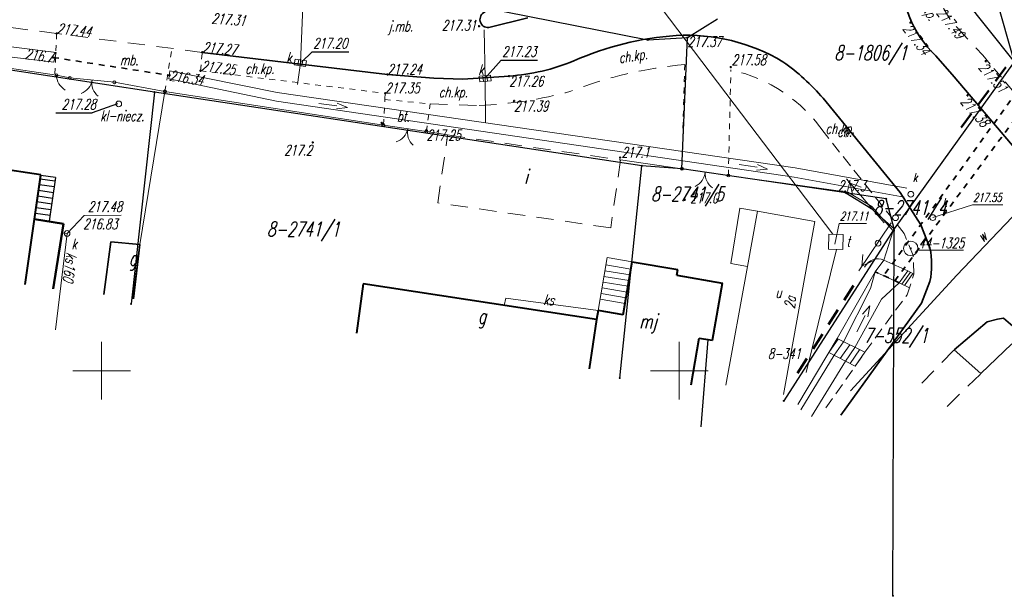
# Model space of a CAD drawing. Header units: millimetres. Extents: x 7501998 to 7504402, y 5666312 to 5667240.
# Tile 43 of 51: x 7503943 to 7504028, y 5666580 to 5666630. Entities that reach past the tile are written whole.
import ezdxf
from ezdxf.enums import TextEntityAlignment as Align

# ---------------------------------------------------------------- set-up
doc = ezdxf.new("R2010")
doc.units = ezdxf.units.MM
doc.header["$MEASUREMENT"] = 0
for name, pattern in [('1', [0]), ('3', [1, 0.5, -0.5]), ('4', [2.5, 1.5, -1]), ('BGS', [7.5, 7.5]), ('BUD', [0]), ('GAO', [2.5, 1.5, -1]), ('GSO', [2, 1, -1]), ('KOC', [1.5, 1, -0.5]), ('KOJ', [0]), ('KOR', [0]), ('SCH', [0])]:
    doc.linetypes.add(name, pattern=pattern)
doc.layers.get('0').update_dxf_attribs({"color": 250, "linetype": 'CONTINUOUS', "lineweight": 100})
for name, color, linetype, lineweight in [('Dzialki', 7, '1', 30), ('EADTD_T_0', 7, 'CONTINUOUS', 18), ('EBTPO_L_0', 134, '4', 18), ('EBTPO_L_2', 7, '1', 18), ('EBTPO_L_6', 7, '1', 18), ('EBUOA_T_0', 7, 'CONTINUOUS', 18), ('EBUOA_T_1', 7, 'CONTINUOUS', 25), ('EBUPP_L_0', 7, '1', 18), ('EBUPP_L_1', 7, '1', 40), ('EBUPP_L_3', 7, '1', 35), ('EBUTN_T_0', 11, 'CONTINUOUS', 18), ('EPGPO_L_0', 7, 'GSO', 50), ('EUZOU_T_3', 7, 'CONTINUOUS', 18), ('EUZPU_L_3', 7, 'KOR', 18), ('Numery_dzialek', 7, 'CONTINUOUS', 18), ('Podzial_sekcyjny_krzyze', 7, '1', 18), ('Punkty', 7, 'CONTINUOUS', 9), ('SDROK_T_0', 7, 'CONTINUOUS', 18), ('SDROK_T_1', 7, 'CONTINUOUS', 18), ('SDRPK_L_0', 7, '1', 35), ('SDRPK_L_1', 7, '4', 18), ('SDRPK_L_2', 7, '3', 18), ('SDRPK_L_3', 7, '1', 35), ('SDRPK_L_5', 7, '4', 18), ('SDRPT_L_0', 7, '3', 35), ('SZNPS_T_0', 7, 'CONTINUOUS', 18), ('SZNPS_T_3', 7, 'CONTINUOUS', 18), ('SZOPO_L_0', 7, 'BGS', 18), ('SZOPO_T_0', 7, 'CONTINUOUS', 18), ('SZWOW_T_2', 7, 'CONTINUOUS', 18), ('UEEPA_T_3', 7, 'CONTINUOUS', 18), ('UGGPOR_L_1', 40, '1', 30), ('UKKOA_T_0', 23, 'CONTINUOUS', 18), ('UKKOA_T_1', 23, 'CONTINUOUS', 18), ('UKKOA_T_2', 14, 'CONTINUOUS', 18), ('UKKOA_T_3', 14, 'CONTINUOUS', 18), ('UKKOC_T_0', 23, 'CONTINUOUS', 18), ('UKKOC_T_1', 23, 'CONTINUOUS', 25), ('UKKOC_T_2', 14, 'CONTINUOUS', 18), ('UKKOC_T_3', 14, 'CONTINUOUS', 25), ('UKKOO_T_2', 14, 'CONTINUOUS', 18), ('UKKPA_T_1', 23, 'CONTINUOUS', 18), ('UKKPA_T_2', 23, 'CONTINUOUS', 18), ('UKKPA_T_4', 14, 'CONTINUOUS', 18), ('UKKPA_T_7', 23, 'CONTINUOUS', 18), ('UKKPOD_L_3', 23, '1', 18), ('UKKPOD_L_4', 23, '1', 18), ('UKKPOR_L_0', 14, '1', 18), ('UKKPOR_L_1', 23, '1', 18), ('UTTOA_T_0', 11, 'CONTINUOUS', 18), ('UTTOC_T_0', 11, 'CONTINUOUS', 18), ('UTTPA_L_1', 1, '1', 18), ('UTTPO_L_1', 11, '1', 18), ('UWWOO_T_0', 5, 'CONTINUOUS', 18), ('UWWPO_L_1', 5, '1', 18), ('WUKOS_T_0', 7, 'CONTINUOUS', 35), ('WUKOS_T_1', 7, 'CONTINUOUS', 15)]:
    doc.layers.add(name, color=color, linetype=linetype, lineweight=lineweight)
doc.styles.get("Standard").update_dxf_attribs({"font": 'Simplex.SHX', "width": 0.75})

# ---------------------------------------------------------------- blocks, each defined once
blk = doc.blocks.new('GRO')
at = {"linetype": 'Continuous'}
blk.add_circle((0, 0), 0.045, dxfattribs=at)
blk = doc.blocks.new('KCI')
at = {"linetype": 'Continuous'}
for p, q in [((0, 0), (1.585, 0)), ((1.585, 0.25), (2.5, 0)), ((1.585, -0.25), (2.5, 0))]:
    blk.add_line(p, q, dxfattribs=at)
blk = doc.blocks.new('OSP')
at = {"linetype": 'Continuous'}
for radius in [0.625, 0.045]:
    blk.add_circle((0, 0), radius, dxfattribs=at)
blk = doc.blocks.new('ARM')
at = {"linetype": 'Continuous'}
blk.add_circle((0, 0), 0.125, dxfattribs=at)
blk = doc.blocks.new('BGB')
at = {"linetype": 'Continuous'}
for centre, start, end in [((-1.5, 0), 359.99955, 60), ((1.5, 0), 120, 180.00045)]:
    blk.add_arc(centre, 1.5, start, end, dxfattribs=at)
blk = doc.blocks.new('KTOK04L')
at = {"linetype": 'Continuous'}
blk.add_arc((-1.5, 0), 1.5, 359.99955, 60, dxfattribs=at)
blk = doc.blocks.new('SLS')
at = {"linetype": 'Continuous'}
blk.add_circle((0, 0), 0.25, dxfattribs=at)
blk = doc.blocks.new('PNN')
at = {"linetype": 'Continuous'}
for p, q in [((0.25, 0), (5.25, 0)), ((3.9, 0.5), (4.76605, 0)), ((4.76605, 0), (3.9, -0.5))]:
    blk.add_line(p, q, dxfattribs=at)
blk = doc.blocks.new('WLZ')
at = {"linetype": 'Continuous'}
blk.add_circle((0, 0), 0.25, dxfattribs=at)
blk = doc.blocks.new('KRA')
at = {"linetype": 'Continuous'}
for p, q in [((-0.5, -0.25), (-0.5, 0.25)), ((-0.5, 0.25), (0.5, 0.25)), ((-0.175, 0.25), (-0.175, -0.25)), ((0.175, 0.25), (0.175, -0.25)), ((0.5, 0.25), (0.5, -0.25)), ((0.5, -0.25), (-0.5, -0.25))]:
    blk.add_line(p, q, dxfattribs=at)
blk = doc.blocks.new('WSP')
at = {"linetype": 'Continuous'}
blk.add_circle((0, 0), 0.045, dxfattribs=at)

msp = doc.modelspace()

# ---------------------------------------------------------------- linework, layer by layer
at = {"layer": 'Dzialki'}
for p, q in [((7504025.14, 5666640.26), (7504029, 5666626.75)), ((7504018.79, 5666639.53), (7504029, 5666626.75)), ((7503953.47, 5666637.33), (7503997.27, 5666628.64)), ((7504000.7, 5666628.84), (7504003.31, 5666630.46)), ((7503997.27, 5666628.64), (7504000.7, 5666628.84)), ((7504000.23, 5666617.49), (7504000.7, 5666628.84)), ((7503954.57, 5666624.12), (7503929.07, 5666627.98)), ((7504029, 5666626.75), (7504018.59, 5666612.27)), ((7503954.57, 5666624.12), (7503952.55, 5666605.79)), ((7503996.76, 5666617.74), (7503954.57, 5666624.12)), ((7503994.85, 5666599.36), (7503996.76, 5666617.74)), ((7504000.23, 5666617.49), (7503996.76, 5666617.74)), ((7504014.42, 5666615.4), (7504000.23, 5666617.49)), ((7504017.92, 5666614.88), (7504014.42, 5666615.4)), ((7504014.42, 5666615.4), (7504016.58, 5666614.07)), ((7504018.59, 5666612.27), (7504017.92, 5666614.88)), ((7504016.58, 5666614.07), (7504018.59, 5666612.27)), ((7504018.59, 5666612.27), (7504009.04, 5666597.39)), ((7504018.5, 5666580.52), (7504018.6, 5666612.13)), ((7504018.6, 5666612.13), (7504018.59, 5666612.27))]:
    msp.add_line(p, q, dxfattribs=at)
at = {"layer": 'EBTPO_L_0', "linetype": '4'}
for p, q in [((7503979.101, 5666614.528), (7503979.95, 5666620.41)), ((7503979.101, 5666614.528), (7503979.95, 5666620.41)), ((7503979.95, 5666620.41), (7503994.92, 5666618.25)), ((7503979.95, 5666620.41), (7503994.92, 5666618.25)), ((7503994.92, 5666618.25), (7503994.071, 5666612.368)), ((7503994.92, 5666618.25), (7503994.071, 5666612.368)), ((7503994.071, 5666612.368), (7503979.101, 5666614.528)), ((7503994.071, 5666612.368), (7503979.101, 5666614.528))]:
    msp.add_line(p, q, dxfattribs=at)
at = {"layer": 'EBTPO_L_2', "linetype": 'SCH', "lineweight": 25}
for p, q in [((7503944.74, 5666616.914), (7503944.19, 5666613.123)), ((7503945.962, 5666616.403), (7503944.692, 5666616.587)), ((7503946.01, 5666616.73), (7503944.74, 5666616.914)), ((7503946.01, 5666616.73), (7503945.46, 5666612.939)), ((7503945.819, 5666615.413), (7503944.549, 5666615.597)), ((7503945.891, 5666615.908), (7503944.621, 5666616.092)), ((7503945.675, 5666614.423), (7503944.405, 5666614.608)), ((7503945.747, 5666614.918), (7503944.477, 5666615.103)), ((7503945.603, 5666613.929), (7503944.333, 5666614.113)), ((7503945.46, 5666612.939), (7503944.19, 5666613.123)), ((7503945.531, 5666613.434), (7503944.261, 5666613.618))]:
    msp.add_line(p, q, dxfattribs=at)
at = {"layer": 'EBTPO_L_2', "linetype": '1'}
for p, q in [((7504017.72, 5666609.58), (7504019.79, 5666608.64)), ((7504019.04, 5666607.62), (7504019.79, 5666608.64)), ((7504019.79, 5666608.64), (7504020.31, 5666608.36)), ((7504016.97, 5666608.56), (7504019.04, 5666607.62)), ((7504020.011, 5666608.521), (7504019.273, 5666607.503)), ((7504020.213, 5666608.412), (7504019.507, 5666607.385)), ((7504019.04, 5666607.62), (7504019.918, 5666607.179))]:
    msp.add_line(p, q, dxfattribs=at)
at = {"layer": 'EBTPO_L_6', "linetype": '1'}
for p, q in [((7503992.98, 5666605.21), (7503993.76, 5666609.79)), ((7503995.93, 5666609.42), (7503993.76, 5666609.79)), ((7503995.738, 5666608.292), (7503993.568, 5666608.661)), ((7503995.822, 5666608.784), (7503993.652, 5666609.154)), ((7503995.654, 5666607.8), (7503993.484, 5666608.169)), ((7503995.486, 5666606.815), (7503993.316, 5666607.185)), ((7503995.57, 5666607.307), (7503993.4, 5666607.677)), ((7503995.319, 5666605.831), (7503993.149, 5666606.2)), ((7503995.403, 5666606.323), (7503993.232, 5666606.692)), ((7504013.759, 5666602.736), (7504012.959, 5666601.586)), ((7504013.67, 5666602.78), (7504016.07, 5666601.6)), ((7504014.232, 5666602.504), (7504013.424, 5666601.341)), ((7504014.76, 5666602.244), (7504013.943, 5666601.068)), ((7504015.211, 5666602.023), (7504014.386, 5666600.835)), ((7504015.615, 5666601.824), (7504014.783, 5666600.625)), ((7504015.23, 5666600.39), (7504012.959, 5666601.586)), ((7504016.07, 5666601.6), (7504015.23, 5666600.39))]:
    msp.add_line(p, q, dxfattribs=at)
at = {"layer": 'EBUPP_L_0', "linetype": '1'}
for p, q in [((7504005.241, 5666614.071), (7504004.46, 5666609.294)), ((7504006.77, 5666613.82), (7504005.241, 5666614.071)), ((7504006.77, 5666613.82), (7504005.907, 5666609.032)), ((7504011.75, 5666612.91), (7504006.77, 5666613.82)), ((7504011.75, 5666612.91), (7504009.03, 5666597.93)), ((7504005.907, 5666609.032), (7504004.04, 5666598.75)), ((7504004.46, 5666609.294), (7504005.907, 5666609.032))]:
    msp.add_line(p, q, dxfattribs=at)
at = {"layer": 'EBUPP_L_1', "linetype": '1'}
for p, q in [((7503944.746, 5666616.958), (7503933.879, 5666618.587)), ((7503944.19, 5666613.123), (7503944.746, 5666616.958)), ((7503943.367, 5666607.46), (7503944.19, 5666613.123)), ((7503995.15, 5666604.84), (7503995.93, 5666609.42)), ((7503995.93, 5666609.42), (7503999.88, 5666608.75)), ((7503999.79, 5666608.26), (7503999.88, 5666608.75)), ((7503999.79, 5666608.26), (7504003.73, 5666607.58)), ((7503972.65, 5666607.51), (7503972.07, 5666603.24)), ((7503992.85, 5666604.44), (7503972.65, 5666607.51)), ((7504002.89, 5666602.66), (7504003.73, 5666607.58)), ((7503992.98, 5666605.21), (7503992.85, 5666604.44)), ((7503995.15, 5666604.84), (7503992.98, 5666605.21)), ((7503992.85, 5666604.44), (7503992.2, 5666600.16)), ((7504001.04, 5666598.77), (7504001.71, 5666602.81)), ((7504001.71, 5666602.81), (7504002.89, 5666602.66))]:
    msp.add_line(p, q, dxfattribs=at)
at = {"layer": 'EBUPP_L_1', "linetype": 'BUD', "lineweight": 50}
for p, q in [((7503946.69, 5666612.73), (7503944.19, 5666613.123)), ((7503945.8, 5666607.08), (7503946.69, 5666612.73))]:
    msp.add_line(p, q, dxfattribs=at)
at = {"layer": 'EBUPP_L_3', "linetype": '1'}
for p, q in [((7503950.19, 5666606.6), (7503950.79, 5666611.17)), ((7503950.79, 5666611.17), (7503953.31, 5666610.93)), ((7503953.31, 5666610.93), (7503952.74, 5666606.22)), ((7503953.308, 5666610.928), (7503952.744, 5666606.216))]:
    msp.add_line(p, q, dxfattribs=at)
at = {"layer": 'EPGPO_L_0', "linetype": 'GAO'}
for p, q in [((7504024.414, 5666621.055), (7504034.061, 5666634.117)), ((7504010.231, 5666599.802), (7504015.22, 5666607.593))]:
    msp.add_line(p, q, dxfattribs=at)
at = {"layer": 'EUZPU_L_3', "linetype": '1'}
for p, q in [((7503940.041, 5666628.307), (7503946.05, 5666627.56)), ((7503945.87, 5666626.7), (7503939.92, 5666627.42)), ((7503946.05, 5666627.56), (7503945.87, 5666626.7))]:
    msp.add_line(p, q, dxfattribs=at)
at = {"layer": 'EUZPU_L_3', "linetype": 'KOR'}
for p, q in [((7504016.97, 5666608.56), (7504016.56, 5666607.12)), ((7504016.56, 5666607.12), (7504014.232, 5666602.504)), ((7504017.52, 5666606.19), (7504019.04, 5666607.62)), ((7504015.211, 5666602.023), (7504017.52, 5666606.19)), ((7504010.53, 5666596.63), (7504013.424, 5666601.341)), ((7504014.386, 5666600.835), (7504011.444, 5666596.029))]:
    msp.add_line(p, q, dxfattribs=at)
at = {"layer": 'Podzial_sekcyjny_krzyze'}
for p, q in [((7503950, 5666597.5), (7503950, 5666602.5)), ((7504000, 5666597.5), (7504000, 5666602.5)), ((7503947.5, 5666600), (7503952.5, 5666600)), ((7503997.5, 5666600), (7504002.5, 5666600))]:
    msp.add_line(p, q, dxfattribs=at)
at = {"layer": 'SDRPK_L_0', "linetype": '1'}
for p, q in [((7503986.89, 5666630.56), (7503983.51, 5666629.7)), ((7503958.71, 5666627.56), (7503974.74, 5666625.65)), ((7503974.74, 5666625.65), (7503978.75, 5666625.32)), ((7503978.75, 5666625.32), (7503981.28, 5666625.25)), ((7503981.28, 5666625.25), (7503985.27, 5666625.51)), ((7504021.7, 5666610.63), (7504020.92, 5666612.63)), ((7504020.98, 5666605.84), (7504021.7, 5666607.73)), ((7504013.98, 5666596.15), (7504020.98, 5666605.84))]:
    msp.add_line(p, q, dxfattribs=at)
at = {"layer": 'SDRPK_L_0', "linetype": 'KOJ'}
for p, q in [((7504023.8, 5666625.43), (7504022.213, 5666627.253)), ((7504032.621, 5666615.037), (7504023.8, 5666625.43))]:
    msp.add_line(p, q, dxfattribs=at)
at = {"layer": 'SDRPK_L_0', "linetype": '1'}
for centre, radius, start, end in [((7503983.459, 5666630.406), 0.708, 112.36038, 274.12066), ((7504014.481, 5666609.18), 7.364, 348.64337, 11.35663)]:
    msp.add_arc(centre, radius, start, end, dxfattribs=at)
at = {"layer": 'SDRPK_L_1', "linetype": '4'}
for p, q in [((7503946.1, 5666629.19), (7503930.137, 5666631.272)), ((7503958.71, 5666627.56), (7503946.1, 5666629.19))]:
    msp.add_line(p, q, dxfattribs=at)
at = {"layer": 'SDRPK_L_2', "linetype": '3'}
for p, q in [((7503946.1, 5666629.19), (7503945.943, 5666625.426)), ((7503946.1, 5666629.19), (7503945.943, 5666625.426)), ((7503955.48, 5666624.18), (7503956.078, 5666627.9)), ((7503958.56, 5666625.97), (7503958.71, 5666627.56)), ((7503958.56, 5666625.97), (7503958.71, 5666627.56)), ((7503958.56, 5666625.97), (7503974.55, 5666624.02)), ((7503958.56, 5666625.97), (7503974.55, 5666624.02)), ((7504000.47, 5666626.51), (7504000.23, 5666617.49)), ((7504000.47, 5666626.51), (7504000.23, 5666617.49)), ((7504004.25, 5666616.9), (7504004.47, 5666626.04)), ((7504004.25, 5666616.9), (7504004.47, 5666626.04)), ((7503974.55, 5666624.02), (7503974.52, 5666623.48)), ((7503974.55, 5666624.02), (7503974.52, 5666623.48)), ((7503974.39, 5666621.27), (7503974.52, 5666623.48)), ((7503974.39, 5666621.27), (7503974.52, 5666623.48)), ((7503974.52, 5666623.48), (7503978.44, 5666623.1)), ((7503974.52, 5666623.48), (7503978.44, 5666623.1)), ((7503978.11, 5666620.7), (7503978.44, 5666623.1)), ((7503978.11, 5666620.7), (7503978.44, 5666623.1))]:
    msp.add_line(p, q, dxfattribs=at)
at = {"layer": 'SDRPK_L_2', "linetype": 'KOC'}
for p, q in [((7504026.27, 5666627.31), (7504032.45, 5666619.98)), ((7504019.48, 5666611.88), (7504012.537, 5666620.61)), ((7504020.24, 5666609.98), (7504019.48, 5666611.88)), ((7504020.31, 5666608.36), (7504020.24, 5666609.98)), ((7504019.72, 5666606.58), (7504020.31, 5666608.36)), ((7504016.07, 5666601.6), (7504019.72, 5666606.58)), ((7504015.23, 5666600.39), (7504016.07, 5666601.6)), ((7504012.68, 5666596.78), (7504015.23, 5666600.39))]:
    msp.add_line(p, q, dxfattribs=at)
at = {"layer": 'SDRPK_L_3', "linetype": '1'}
for p, q in [((7504012.462, 5666623.586), (7504019.119, 5666615.443)), ((7504012.462, 5666623.586), (7504019.119, 5666615.443)), ((7504019.119, 5666615.443), (7504020.92, 5666612.63)), ((7504027.547, 5666604.473), (7504026.647, 5666604.24)), ((7504028.064, 5666604.54), (7504027.547, 5666604.473)), ((7504029.081, 5666603.689), (7504028.064, 5666604.54)), ((7504026.647, 5666604.24), (7504023.804, 5666601.82)), ((7504023.804, 5666601.82), (7504026.116, 5666599.752)), ((7504026.116, 5666599.752), (7504028.781, 5666602.339))]:
    msp.add_line(p, q, dxfattribs=at)
for centre, radius, start, end in [((7504028.783, 5666634.186), 9.551, 176.43008, 226.54197), ((7504001.525, 5666602.851), 26.224, 93.92188, 113.95371), ((7504001.525, 5666602.851), 26.224, 93.92188, 113.95371), ((7504000.664, 5666612.815), 16.226, 59.19895, 93.29491), ((7504000.664, 5666612.815), 16.226, 59.19895, 93.29491), ((7503983.959, 5666643.821), 18.358, 274.09481, 292.14182), ((7503997.488, 5666610.59), 19.827, 40.95454, 54.60379), ((7503997.488, 5666610.59), 19.827, 40.95454, 54.60379)]:
    msp.add_arc(centre, radius, start, end, dxfattribs=at)
at = {"layer": 'SDRPK_L_5', "linetype": '4'}
for p, q in [((7504023.962, 5666629.79), (7504026.27, 5666627.31)), ((7503978.44, 5666623.1), (7503982.676, 5666622.965)), ((7503978.44, 5666623.1), (7503982.676, 5666622.965)), ((7504020.986, 5666598.918), (7504023.804, 5666601.82)), ((7504023.195, 5666596.919), (7504026.116, 5666599.752))]:
    msp.add_line(p, q, dxfattribs=at)
for centre, radius, start, end in [((7504029.472, 5666634.742), 7.408, 146.13888, 221.95), ((7504003.596, 5666591.137), 35.511, 95.05084, 111.4199), ((7504003.596, 5666591.137), 35.511, 95.05084, 111.4199), ((7504001.686, 5666613.197), 13.141, 34.34069, 77.76963), ((7504001.686, 5666613.197), 13.141, 34.34069, 77.76963), ((7503981.278, 5666658.33), 35.393, 272.26359, 285.31776), ((7503981.278, 5666658.33), 35.393, 272.26359, 285.31776)]:
    msp.add_arc(centre, radius, start, end, dxfattribs=at)
at = {"layer": 'SDRPT_L_0', "linetype": '3'}
for p, q in [((7504032.79, 5666629.06), (7504017.704, 5666608.227)), ((7504018.666, 5666607.79), (7504033.72, 5666628.05)), ((7503945.79, 5666627.12), (7503955.88, 5666625.57)), ((7504019.04, 5666607.62), (7504016.97, 5666608.56))]:
    msp.add_line(p, q, dxfattribs=at)
at = {"layer": 'SZOPO_L_0', "linetype": 'BGS'}
for p, q in [((7503946.09, 5666625.59), (7503939.9, 5666626.5)), ((7503946.09, 5666625.59), (7503939.9, 5666626.5)), ((7503947.25, 5666625.35), (7503946.09, 5666625.59)), ((7503951.1, 5666624.97), (7503947.25, 5666625.35)), ((7503955.48, 5666624.18), (7503951.1, 5666624.97)), ((7503955.48, 5666624.18), (7503951.1, 5666624.97)), ((7503955.48, 5666624.18), (7503953.308, 5666610.928)), ((7503955.48, 5666624.18), (7503953.308, 5666610.928)), ((7503974.39, 5666621.27), (7503955.48, 5666624.18)), ((7503974.39, 5666621.27), (7503955.48, 5666624.18)), ((7503978.11, 5666620.7), (7503974.39, 5666621.27)), ((7503978.11, 5666620.7), (7503974.39, 5666621.27)), ((7503979.95, 5666620.41), (7503978.11, 5666620.7)), ((7503979.95, 5666620.41), (7503978.11, 5666620.7)), ((7503994.92, 5666618.25), (7504000.23, 5666617.49)), ((7503994.92, 5666618.25), (7504000.23, 5666617.49)), ((7504000.23, 5666617.49), (7504004.25, 5666616.9)), ((7504000.23, 5666617.49), (7504004.25, 5666616.9)), ((7504004.25, 5666616.9), (7504014.6, 5666615.47)), ((7504004.25, 5666616.9), (7504014.6, 5666615.47)), ((7504014.6, 5666615.47), (7504016.68, 5666614.21)), ((7504014.6, 5666615.47), (7504016.68, 5666614.21)), ((7504016.68, 5666614.21), (7504018.53, 5666612.12)), ((7504018.53, 5666612.12), (7504017.72, 5666609.58)), ((7504017.72, 5666609.58), (7504016.97, 5666608.56)), ((7504016.97, 5666608.56), (7504013.67, 5666602.78)), ((7504013.67, 5666602.78), (7504010.272, 5666597.068))]:
    msp.add_line(p, q, dxfattribs=at)
msp.add_arc((7504017.2, 5666608.415), 1.275, 65.9578, 154.44345, dxfattribs=at)
at = {"layer": 'UGGPOR_L_1', "linetype": '1'}
msp.add_line((7504001.886, 5666595.152), (7504002.495, 5666602.71), dxfattribs=at)
at = {"layer": 'UKKOC_T_0', "linetype": 'Continuous'}
for p, q in [((7504021.949, 5666613.254), (7504025.37, 5666614.366)), ((7504025.37, 5666614.366), (7504028.002, 5666614.366))]:
    msp.add_line(p, q, dxfattribs=at)
at = {"layer": 'UKKOC_T_1', "linetype": 'Continuous'}
for p, q in [((7503967.29, 5666626.707), (7503968.224, 5666627.601)), ((7503967.29, 5666626.707), (7503968.224, 5666627.601)), ((7503968.224, 5666627.601), (7503971.384, 5666627.601)), ((7503968.224, 5666627.601), (7503971.384, 5666627.601)), ((7503983.159, 5666625.3), (7503984.584, 5666626.881)), ((7503983.159, 5666625.3), (7503984.584, 5666626.881)), ((7503984.584, 5666626.881), (7503987.743, 5666626.881)), ((7503984.584, 5666626.881), (7503987.743, 5666626.881))]:
    msp.add_line(p, q, dxfattribs=at)
at = {"layer": 'UKKOC_T_2', "linetype": 'Continuous'}
for p, q in [((7503947.01, 5666611.88), (7503948.486, 5666613.452)), ((7503948.486, 5666613.452), (7503951.678, 5666613.456))]:
    msp.add_line(p, q, dxfattribs=at)
at = {"layer": 'UKKOC_T_3', "linetype": 'Continuous'}
for p in [(7503951.381, 5666623.117), (7503946.03, 5666622.319)]:
    msp.add_line(p, (7503949.19, 5666622.319), dxfattribs=at)
at = {"layer": 'UKKPOD_L_3', "linetype": '1'}
for p, q in [((7503967.46, 5666632.47), (7503967.2, 5666626.66)), ((7503967.46, 5666632.47), (7503967.2, 5666626.66)), ((7503983.2, 5666625.29), (7503983.111, 5666629.499)), ((7503983.2, 5666625.29), (7503983.111, 5666629.499)), ((7503967.2, 5666626.66), (7503966.962, 5666624.785)), ((7503967.2, 5666626.66), (7503966.962, 5666624.785)), ((7503983.2, 5666625.29), (7503983.221, 5666621.471)), ((7503983.2, 5666625.29), (7503983.221, 5666621.471))]:
    msp.add_line(p, q, dxfattribs=at)
at = {"layer": 'UKKPOD_L_4', "linetype": '1'}
for p, q in [((7503955.805, 5666625.265), (7503955.911, 5666625.947)), ((7503955.805, 5666625.265), (7503955.911, 5666625.947)), ((7503955.911, 5666625.947), (7503965.189, 5666624.093)), ((7503955.911, 5666625.947), (7503965.189, 5666624.093)), ((7503955.842, 5666625.255), (7503955.805, 5666625.265)), ((7503955.842, 5666625.255), (7503955.805, 5666625.265)), ((7503965.124, 5666623.34), (7503955.842, 5666625.255)), ((7503965.124, 5666623.34), (7503955.842, 5666625.255)), ((7503965.189, 5666624.093), (7504010.043, 5666617.571)), ((7503965.189, 5666624.093), (7504010.043, 5666617.571)), ((7504009.948, 5666616.767), (7503965.124, 5666623.34)), ((7504009.948, 5666616.767), (7503965.124, 5666623.34)), ((7504010.043, 5666617.571), (7504019.7, 5666615.799)), ((7504010.043, 5666617.571), (7504019.7, 5666615.799)), ((7504019.472, 5666615.013), (7504009.948, 5666616.767)), ((7504019.472, 5666615.013), (7504009.948, 5666616.767))]:
    msp.add_line(p, q, dxfattribs=at)
at = {"layer": 'UKKPOR_L_0', "linetype": '1'}
for q in [(7503946.02, 5666603.55), (7503946.567, 5666611.95)]:
    msp.add_line((7503947.01, 5666611.88), q, dxfattribs=at)
at = {"layer": 'UKKPOR_L_1', "linetype": '1'}
for p, q in [((7503984.851, 5666605.656), (7503984.988, 5666606.283)), ((7503984.988, 5666606.283), (7503992.98, 5666605.21))]:
    msp.add_line(p, q, dxfattribs=at)
at = {"layer": 'UTTOC_T_0', "linetype": 'Continuous'}
for p, q in [((7504013.469, 5666610.968), (7504013.837, 5666612.755)), ((7504013.837, 5666612.755), (7504016.198, 5666612.755))]:
    msp.add_line(p, q, dxfattribs=at)
at = {"layer": 'UTTPA_L_1', "linetype": '1'}
for p, q in [((7504012.936, 5666611.817), (7504012.907, 5666610.517)), ((7504012.936, 5666611.817), (7504012.907, 5666610.517)), ((7504014.185, 5666611.789), (7504012.936, 5666611.817)), ((7504014.185, 5666611.789), (7504012.936, 5666611.817)), ((7504014.156, 5666610.489), (7504014.185, 5666611.789)), ((7504014.156, 5666610.489), (7504014.185, 5666611.789)), ((7504012.907, 5666610.517), (7504014.156, 5666610.489)), ((7504012.907, 5666610.517), (7504014.156, 5666610.489))]:
    msp.add_line(p, q, dxfattribs=at)
at = {"layer": 'UTTPO_L_1', "linetype": '1'}
for p, q in [((7503990.751, 5666641.599), (7504006.123, 5666621.282)), ((7503990.751, 5666641.599), (7504006.123, 5666621.282)), ((7504006.123, 5666621.282), (7504013.295, 5666611.809)), ((7504006.123, 5666621.282), (7504013.295, 5666611.809)), ((7504010.983, 5666599.862), (7504013.601, 5666610.502))]:
    msp.add_line(p, q, dxfattribs=at)
at = {"layer": 'UWWPO_L_1', "linetype": '1'}
for p, q in [((7504035.349, 5666620.15), (7504024.018, 5666608.267)), ((7504024.018, 5666608.267), (7504014.829, 5666598.267))]:
    msp.add_line(p, q, dxfattribs=at)

# ---------------------------------------------------------------- block references
at = {"layer": 'EUZOU_T_3'}
for p, rotation in [((7503968.794, 5666623.142), 351.869897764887), ((7503968.794, 5666623.142), 351.869897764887), ((7504005.175, 5666617.865), 350.706691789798), ((7504005.175, 5666617.865), 350.706691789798)]:
    msp.add_blockref('KCI', p, dxfattribs=dict(at, rotation=rotation))
at = {"layer": 'Punkty'}
for p in [(7503997.27, 5666628.64), (7504000.7, 5666628.84), (7503954.57, 5666624.12), (7503996.76, 5666617.74), (7504000.23, 5666617.49), (7504014.42, 5666615.4), (7504017.92, 5666614.88), (7504016.58, 5666614.07), (7504018.59, 5666612.27), (7504018.6, 5666612.13), (7503952.55, 5666605.79), (7503994.85, 5666599.36), (7504009.04, 5666597.39), (7504018.5, 5666580.52)]:
    msp.add_blockref('GRO', p, dxfattribs=at)
at = {"layer": 'SZNPS_T_0'}
msp.add_blockref('OSP', (7504020.04, 5666610.59), dxfattribs=at)
at = {"layer": 'SZOPO_T_0'}
for p in [(7503946.09, 5666625.59), (7503946.09, 5666625.59), (7503947.25, 5666625.35), (7503947.25, 5666625.35), (7503947.25, 5666625.35), (7503951.1, 5666624.97), (7503951.1, 5666624.97), (7503955.48, 5666624.18), (7503955.48, 5666624.18), (7503974.39, 5666621.27), (7503974.39, 5666621.27), (7503978.11, 5666620.7), (7503978.11, 5666620.7)]:
    msp.add_blockref('ARM', p, dxfattribs=at)
for name, p, rotation in [('KTOK04L', (7503946.09, 5666625.59), 180.7340490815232), ('KTOK04L', (7503946.09, 5666625.59), 180.7340490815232), ('BGB', (7503949.175, 5666625.16), 170.5766835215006), ('BGB', (7503949.175, 5666625.16), 170.5766835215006), ('BGB', (7503976.498, 5666620.947), 168.575724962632), ('BGB', (7503976.498, 5666620.947), 168.575724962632), ('ARM', (7504000.23, 5666617.49), 180.7380105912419), ('ARM', (7504000.23, 5666617.49), 180.7380105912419), ('BGB', (7504002.244, 5666617.194), 175.2351320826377), ('BGB', (7504002.244, 5666617.194), 175.2351320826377), ('ARM', (7504004.25, 5666616.9), 180.7380105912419), ('ARM', (7504004.25, 5666616.9), 180.7380105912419)]:
    msp.add_blockref(name, p, dxfattribs=dict(at, rotation=rotation))
at = {"layer": 'SZWOW_T_2', "rotation": 63.43496208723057}
msp.add_blockref('KCI', (7504015.381, 5666603.373), dxfattribs=at)
at = {"layer": 'UEEPA_T_3'}
for p, rotation in [((7504017.887, 5666612.602), 130.3166935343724), ((7504017.887, 5666612.602), 130.3166935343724), ((7504018.475, 5666613.009), 236.0252363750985), ((7504018.475, 5666613.009), 236.0252363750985)]:
    msp.add_blockref('PNN', p, dxfattribs=dict(at, rotation=rotation))
for p in [(7504018.719, 5666613.249), (7504018.719, 5666613.249), (7504017.21, 5666611.047), (7504017.21, 5666611.047)]:
    msp.add_blockref('SLS', p, dxfattribs=at)
at = {"layer": 'UKKPA_T_1'}
for p in [(7504020.045, 5666615.278), (7504020.045, 5666615.278), (7504021.949, 5666613.254), (7504021.949, 5666613.254)]:
    msp.add_blockref('WLZ', p, dxfattribs=at)
at = {"layer": 'UKKPA_T_2'}
for p, rotation in [((7503967.2, 5666626.66), 171.8962897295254), ((7503967.2, 5666626.66), 171.8962897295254), ((7503983.2, 5666625.29), 5.265956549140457), ((7503983.2, 5666625.29), 5.265956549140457)]:
    msp.add_blockref('KRA', p, dxfattribs=dict(at, rotation=rotation))
at = {"layer": 'UKKPA_T_4', "rotation": 244.5749529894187}
msp.add_blockref('WLZ', (7503947.01, 5666611.88), dxfattribs=at)
at = {"layer": 'UKKPA_T_7'}
msp.add_blockref('WLZ', (7503951.483, 5666623.098), dxfattribs=at)
msp.add_blockref('WLZ', (7503951.483, 5666623.098), dxfattribs=at)
at = {"layer": 'WUKOS_T_0'}
for p in [(7504020.02, 5666630.14), (7503946.1, 5666629.19), (7503982.673, 5666629.825), (7503982.673, 5666629.825), (7503958.71, 5666627.56), (7503945.79, 5666627.12), (7504026.54, 5666626.8), (7503958.56, 5666625.97), (7503974.74, 5666625.65), (7504004.459, 5666626.289), (7504004.459, 5666626.289), (7503955.88, 5666625.57), (7503985.27, 5666625.51), (7503974.55, 5666624.02), (7503985.7, 5666623.35), (7504024.96, 5666623.84), (7503974.244, 5666621.443), (7503978.12, 5666620.84), (7503968.272, 5666619.768), (7503968.272, 5666619.768), (7503994.875, 5666618.455), (7503994.875, 5666618.455), (7504014.36, 5666615.503), (7504014.36, 5666615.503), (7504000.468, 5666614.805), (7504000.468, 5666614.805)]:
    msp.add_blockref('WSP', p, dxfattribs=at)

# ---------------------------------------------------------------- texts
at = {"layer": 'EADTD_T_0', "oblique": 15, "width": 0.7}
msp.add_text('2a', height=0.9, rotation=83.85999, dxfattribs=at).set_placement((7504009.09, 5666605.44), align=Align.TOP_LEFT)
at = {"layer": 'EBUOA_T_0', "oblique": 15, "width": 0.7}
msp.add_text('u', height=0.9, dxfattribs=at).set_placement((7504008.59, 5666606.76), align=Align.MIDDLE)
at = {"layer": 'EBUOA_T_1', "oblique": 15, "width": 0.7}
msp.add_text('i', height=1.25, dxfattribs=at).set_placement((7503986.725, 5666616.83), align=Align.MIDDLE)
msp.add_text('i', height=1.25, dxfattribs=at).set_placement((7503986.725, 5666616.83), align=Align.MIDDLE)
for p in [(7503952.69, 5666609.52), (7503982.92, 5666604.51)]:
    msp.add_text('g', height=1.25, rotation=0.07001, dxfattribs=at).set_placement(p, align=Align.MIDDLE)
msp.add_text('mj', height=1.25, dxfattribs=at).set_placement((7503996.53, 5666604.91), align=Align.TOP_LEFT)
at = {"layer": 'EBUTN_T_0', "oblique": 15, "width": 0.7}
msp.add_text('8-341', height=0.9, dxfattribs=at).set_placement((7504007.67, 5666601.93), align=Align.TOP_LEFT)
at = {"layer": 'Numery_dzialek', "oblique": 15, "width": 0.7}
for s, p in [('8-1806/1', (7504013.424, 5666628.146)), ('8-2741/5', (7503997.554, 5666615.917)), ('8-2741/4', (7504016.819, 5666614.746)), ('8-2741/1', (7503964.306, 5666612.885)), ('7-552/1', (7504015.977, 5666603.678))]:
    msp.add_text(s, height=1.25, dxfattribs=at).set_placement(p, align=Align.TOP_LEFT)
at = {"layer": 'SDROK_T_0', "oblique": 15, "width": 0.7}
msp.add_text('j.mb.', height=0.9, dxfattribs=at).set_placement((7503974.829, 5666630.277), align=Align.TOP_LEFT)
at = {"layer": 'SDROK_T_1', "oblique": 15, "width": 0.7}
msp.add_text('ch.kp.', height=0.9, rotation=297.75854, dxfattribs=at).set_placement((7504021.307, 5666631.466), align=Align.MIDDLE)
for s, p in [('mb.', (7503951.582, 5666627.351)), ('ch.kp.', (7503962.437, 5666626.61)), ('ch.kp.', (7503979.186, 5666624.582)), ('bt.', (7503975.56, 5666622.471)), ('bt.', (7503975.56, 5666622.471)), ('ch.kp.', (7504012.658, 5666621.414)), ('ch.', (7504013.679, 5666621.156)), ('ch.', (7504013.679, 5666621.156))]:
    msp.add_text(s, height=0.9, dxfattribs=at).set_placement(p, align=Align.TOP_LEFT)
msp.add_text('ch.kp.', height=0.9, rotation=8.69039, dxfattribs=at).set_placement((7503994.689, 5666627.51), align=Align.TOP_LEFT)
at = {"layer": 'SZNPS_T_3', "oblique": 15, "width": 0.7}
msp.add_text('%%U44-1325', height=0.9, dxfattribs=at).set_placement((7504020.719, 5666610.605))
at = {"layer": 'UKKOA_T_0', "oblique": 15, "width": 0.7}
for p in [(7504020.229, 5666616.366), (7504022.79, 5666614.189)]:
    msp.add_text('k', height=0.75, dxfattribs=at).set_placement(p)
at = {"layer": 'UKKOA_T_1', "oblique": 15, "width": 0.7}
for p in [(7503965.995, 5666627.568), (7503982.607, 5666626.523), (7503982.607, 5666626.523)]:
    msp.add_text('k', height=0.9, dxfattribs=at).set_placement(p, align=Align.TOP_LEFT)
at = {"layer": 'UKKOA_T_2', "oblique": 15, "width": 0.7}
msp.add_text('k', height=0.9, rotation=0.0651, dxfattribs=at).set_placement((7503947.394, 5666611.428), align=Align.TOP_LEFT)
at = {"layer": 'UKKOA_T_3', "oblique": 15, "width": 0.7}
msp.add_text('kl-niecz.', height=0.9, dxfattribs=at).set_placement((7503949.878, 5666622.518), align=Align.TOP_LEFT)
at = {"layer": 'UKKOC_T_0', "oblique": 15, "width": 0.7}
msp.add_text('217.55', height=0.75, dxfattribs=at).set_placement((7504025.437, 5666614.616))
at = {"layer": 'UKKOC_T_1', "oblique": 15, "width": 0.7}
for s, p in [('217.20', (7503968.305, 5666628.801)), ('217.20', (7503968.305, 5666628.801)), ('217.23', (7503984.664, 5666628.081)), ('217.23', (7503984.664, 5666628.081))]:
    msp.add_text(s, height=0.9, dxfattribs=at).set_placement(p, align=Align.TOP_LEFT)
at = {"layer": 'UKKOC_T_2', "oblique": 15, "width": 0.7}
for s, p in [('217.48', (7503948.806, 5666614.652)), ('216.83', (7503948.406, 5666613.152))]:
    msp.add_text(s, height=0.9, rotation=0.06507, dxfattribs=at).set_placement(p, align=Align.TOP_LEFT)
at = {"layer": 'UKKOC_T_3', "oblique": 15, "width": 0.7}
msp.add_text('217.28', height=0.9, dxfattribs=at).set_placement((7503949.511, 5666623.519), align=Align.TOP_RIGHT)
at = {"layer": 'UKKOO_T_2', "oblique": 15, "width": 0.7}
for s, rotation, p in [('ks160', 262.47618, (7503947.872, 5666610.161)), ('ks', 355.75155, (7503988.288, 5666606.618))]:
    msp.add_text(s, height=0.9, rotation=rotation, dxfattribs=at).set_placement(p, align=Align.TOP_LEFT)
at = {"layer": 'UTTOA_T_0', "oblique": 15, "width": 0.7}
msp.add_text('t', height=0.9, dxfattribs=at).set_placement((7504014.477, 5666611.65), align=Align.TOP_LEFT)
msp.add_text('t', height=0.9, dxfattribs=at).set_placement((7504014.477, 5666611.65), align=Align.TOP_LEFT)
at = {"layer": 'UTTOC_T_0', "oblique": 15, "width": 0.7}
msp.add_text('217.11', height=0.75, dxfattribs=at).set_placement((7504013.904, 5666613.755), align=Align.TOP_LEFT)
at = {"layer": 'UWWOO_T_0', "oblique": 15, "width": 0.7}
msp.add_text('w', height=0.9, rotation=38.23383, dxfattribs=at).set_placement((7504026.271, 5666611.073))
at = {"layer": 'WUKOS_T_1', "oblique": 15, "width": 0.7}
for s, rotation, p in [('217.31', 355.52967, (7503959.52, 5666630.52)), ('216.34', 351.45158, (7503955.88, 5666625.57))]:
    msp.add_text(s, height=0.9, rotation=rotation, dxfattribs=at).set_placement(p, align=Align.MIDDLE_LEFT)
for s, rotation, p in [('217.49', 308.44391, (7504022.92, 5666631.53)), ('217.34', 306.47975, (7504020.03, 5666630.14)), ('217.51', 310.82643, (7504026.54, 5666626.8)), ('217.38', 311.04514, (7504024.96, 5666623.84))]:
    msp.add_text(s, height=0.9, rotation=rotation, dxfattribs=at).set_placement(p, align=Align.TOP_LEFT)
for s, rotation, p in [('217.44', 353.88889, (7503946.1, 5666629.19)), ('217.27', 355.45121, (7503958.71, 5666627.56)), ('217.25', 352.5025, (7503958.56, 5666625.97))]:
    msp.add_text(s, height=0.9, rotation=rotation, dxfattribs=at).set_placement(p)
for s, p in [('217.31', (7503979.452, 5666630.345)), ('217.31', (7503979.452, 5666630.345)), ('217.37', (7504000.71, 5666628.93)), ('217.58', (7504004.541, 5666627.361)), ('217.58', (7504004.541, 5666627.361)), ('217.26', (7503985.27, 5666625.51)), ('217.39', (7503985.7, 5666623.35)), ('217.25', (7503978.12, 5666620.84)), ('217.2', (7503965.802, 5666619.541)), ('217.2', (7503965.802, 5666619.541)), ('217.1', (7503995.001, 5666619.345)), ('217.1', (7503995.001, 5666619.345)), ('217.3', (7504013.731, 5666616.459)), ('217.3', (7504013.731, 5666616.459)), ('217.0', (7504000.938, 5666615.409)), ('217.0', (7504000.938, 5666615.409))]:
    msp.add_text(s, height=0.9, dxfattribs=at).set_placement(p, align=Align.TOP_LEFT)
msp.add_text('216.7', height=0.9, rotation=352.13105, dxfattribs=at).set_placement((7503945.79, 5666627.12), align=Align.MIDDLE_RIGHT)
for s, p in [('217.24', (7503974.74, 5666625.65)), ('217.35', (7503974.55, 5666624.02))]:
    msp.add_text(s, height=0.9, dxfattribs=at).set_placement(p)

doc.saveas('drawing.dxf')
